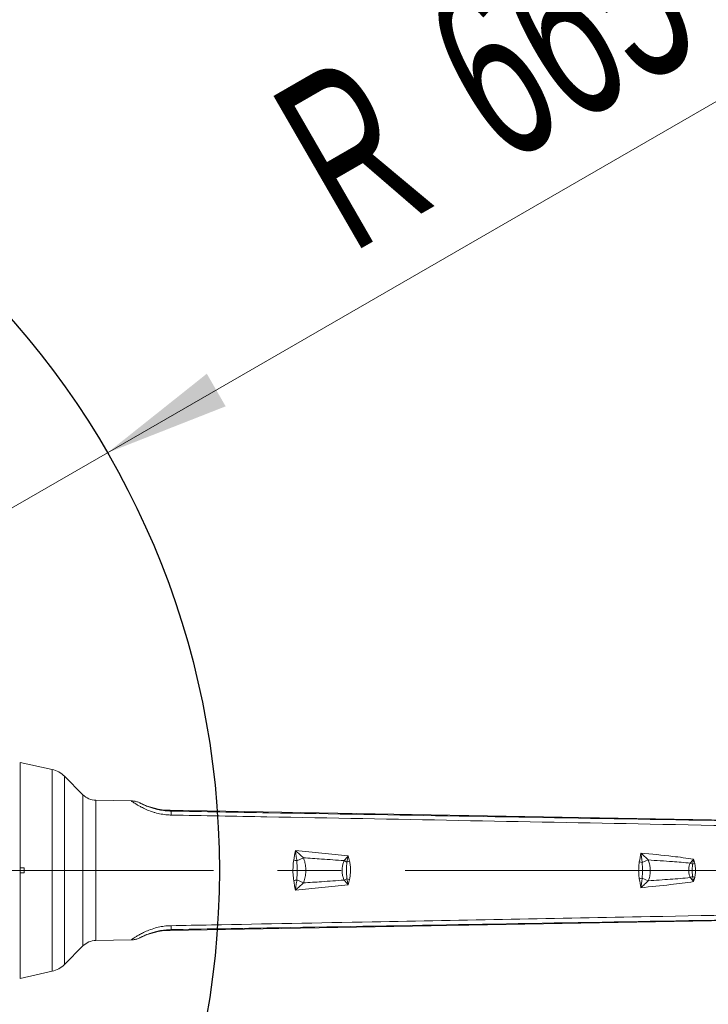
# Model space of a CAD drawing. Header units: millimetres. Extents: x 0 to 16820, y 0 to 11880.
# Tile 91 of 99: x 14313 to 14861, y 6224 to 7008. Entities that reach past the tile are written whole.
import ezdxf

# ---------------------------------------------------------------- set-up
doc = ezdxf.new("R2010")
doc.units = ezdxf.units.MM
doc.header["$LTSCALE"] = 20
doc.linetypes.add('CENTERX2', pattern=[20.32, 12.7, -2.54, 2.54, -2.54])
doc.styles.add('SLDTEXTSTYLE0', font='TXT', dxfattribs={"width": 0.605})
doc.dimstyles.new('SLDDIMSTYLE0', dxfattribs={"dimtxt": 140, "dimasz": 100, "dimexe": 0, "dimexo": 0.0625, "dimgap": 35, "dimtad": 1, "dimtoh": 1, "dimdec": 1, "dimrnd": 1e-09, "dimzin": 12, "dimdsep": 46, "dimtxsty": 'SLDTEXTSTYLE0', "dimsah": 1, "dimcen": 0, "dimadec": 0, "dimazin": 0, "dimtfac": 1, "dimtofl": 0, "dimtmove": 0, "dimatfit": 3, "dimfxl": 0, "dimfrac": 2, "dimtolj": 1, "dimtzin": 12, "dimarcsym": 0})
doc.dimstyles.new('SLDDIMSTYLE1', dxfattribs={"dimtxt": 140, "dimasz": 100, "dimexe": 0, "dimexo": 0.0625, "dimgap": 35, "dimtad": 1, "dimtoh": 1, "dimdec": 4, "dimlfac": 20, "dimzin": 12, "dimdsep": 46, "dimtxsty": 'SLDTEXTSTYLE0', "dimsah": 1, "dimcen": 0.09, "dimadec": 1, "dimazin": 0, "dimtfac": 1, "dimtofl": 0, "dimtmove": 0, "dimatfit": 3, "dimfxl": 0, "dimfrac": 2, "dimtolj": 1, "dimtzin": 12, "dimarcsym": 0})

# ---------------------------------------------------------------- blocks, each defined once
blk = doc.blocks.new('*D11')
at = {"color": 7, "linetype": 'Continuous', "lineweight": 0}
blk.add_line((15062.98, 8506.56), (13806.48, 6330.23), dxfattribs=at)
blk.add_solid([(15062.98, 8506.56), (14999.99, 8427.45), (15025.97, 8412.45)], dxfattribs=at)
at = {"color": 7, "linetype": 'Continuous', "lineweight": 0, "char_height": 140, "attachment_point": 1, "rotation": 60, "style": 'SLDTEXTSTYLE0'}
for s, insert in [('2513', (14570.84, 8014.77)), ('R', (14501.45, 7894.58))]:
    blk.add_mtext(s, dxfattribs=dict(at, insert=insert))
blk = doc.blocks.new('*D12')
at = {"color": 7, "linetype": 'Continuous', "lineweight": 0}
for q in [(15021.92, 7031.96), (13806.48, 6330.23)]:
    blk.add_line((14382.39, 6662.73), q, dxfattribs=at)
blk.add_solid([(14382.39, 6662.73), (14476.49, 6699.74), (14461.49, 6725.72)], dxfattribs=at)
at = {"color": 7, "linetype": 'Continuous', "lineweight": 0, "char_height": 140, "attachment_point": 1, "rotation": 30, "style": 'SLDTEXTSTYLE0'}
for s, insert in [('665', (14626.7, 7011.64)), ('R', (14506.51, 6942.24))]:
    blk.add_mtext(s, dxfattribs=dict(at, insert=insert))
blk = doc.blocks.new('*D13')
at = {"color": 7, "linetype": 'Continuous', "lineweight": 0}
for p, q in [((12765.91, 6330.23), (11016.98, 6330.23)), ((14847.06, 6330.23), (16595.98, 6330.23))]:
    blk.add_line(p, q, dxfattribs=at)
blk.add_arc((13806.48, 6330.23), 2759.5, 0, 180, dxfattribs=at)
for points in [[(11046.98, 6330.23), (11063.79, 6429.95), (11033.8, 6430.49)], [(16565.98, 6330.23), (16579.17, 6430.49), (16549.18, 6429.95)]]:
    blk.add_solid(points, dxfattribs=at)
at = {"color": 7, "linetype": 'Continuous', "lineweight": 0, "char_height": 140, "attachment_point": 1, "style": 'SLDTEXTSTYLE0'}
for s, insert in [('180°', (13663.69, 9270.2)), ('+', (13551.45, 9270.2))]:
    blk.add_mtext(s, dxfattribs=dict(at, insert=insert))
blk = doc.blocks.new('*D14')
at = {"color": 7, "linetype": 'Continuous', "lineweight": 0}
for p, q in [((12765.91, 6330.23), (11016.65, 6330.23)), ((14847.06, 6330.23), (16596.31, 6330.23))]:
    blk.add_line(p, q, dxfattribs=at)
blk.add_arc((13806.48, 6330.23), 2759.83, 180, 0, dxfattribs=at)
for points in [[(11046.65, 6330.23), (11033.47, 6229.98), (11063.46, 6230.52)], [(16566.31, 6330.23), (16549.5, 6230.52), (16579.5, 6229.98)]]:
    blk.add_solid(points, dxfattribs=at)
at = {"color": 7, "linetype": 'Continuous', "lineweight": 0, "char_height": 140, "attachment_point": 1, "style": 'SLDTEXTSTYLE0'}
for s, insert in [('180°', (13639.55, 3750.87)), ('-', (13575.59, 3750.87))]:
    blk.add_mtext(s, dxfattribs=dict(at, insert=insert))

msp = doc.modelspace()

# ---------------------------------------------------------------- linework, layer by layer
at = {"color": 7, "linetype": 'Continuous', "lineweight": 0}
for p, q in [((14338.3131974, 6410.572426), (14312.983798, 6416.2342175)), ((14312.983798, 6332.2342175), (14312.983798, 6416.2342175)), ((14362.8270508, 6390.4616438), (14348.0924682, 6405.1962263)), ((14401.3597712, 6385.5785084), (14373.1718664, 6386.0705301)), ((14431.9938471, 6378.0471523), (14978.2070959, 6368.5096953)), ((14315.983798, 6332.2342175), (14312.983798, 6332.2342175)), ((14312.983798, 6332.2342175), (14312.983798, 6328.2342175)), ((14312.983798, 6328.2342175), (14315.983798, 6328.2342175)), ((14312.983798, 6244.2342175), (14312.983798, 6328.2342175)), ((14315.983798, 6328.2342175), (14315.983798, 6332.2342175)), ((14431.9938471, 6282.4212828), (14978.2070959, 6291.9587397)), ((14373.1718664, 6274.3979049), (14401.3597712, 6274.8899267)), ((14348.0924682, 6255.2722087), (14362.8270508, 6270.0067912)), ((14312.983798, 6244.2342175), (14338.3131974, 6249.8960091))]:
    msp.add_line(p, q, dxfattribs=at)
at = {"color": 8, "linetype": 'Continuous', "lineweight": 0}
for p, q in [((14338.3131974, 6330.2342175), (14338.3131974, 6410.572426)), ((14348.0924682, 6405.1962263), (14348.0924682, 6330.2342175)), ((14362.8270508, 6270.0067912), (14362.8270508, 6390.4616438)), ((14373.1718664, 6386.0705301), (14373.1718664, 6274.3979049)), ((14431.9938471, 6378.0471523), (14433.0926471, 6377.4127598)), ((14533.1632451, 6337.8102432), (14538.3581519, 6340.197591)), ((14570.7679099, 6337.9830975), (14572.9799352, 6336.8820003)), ((14808.0739378, 6336.3812992), (14812.909713, 6338.5106914)), ((14846.3204788, 6336.0363473), (14848.139165, 6335.1476372)), ((14338.3131974, 6249.8960091), (14338.3131974, 6330.2342175)), ((14348.0924682, 6330.2342175), (14348.0924682, 6255.2722087)), ((14533.1632451, 6322.6581919), (14538.3581519, 6320.2708441)), ((14570.7679099, 6322.4853376), (14572.9799352, 6323.5864347)), ((14808.0739378, 6324.0871359), (14812.909713, 6321.9577437)), ((14846.3204788, 6324.4320878), (14848.139165, 6325.3207979)), ((14433.0926471, 6283.0556752), (14431.9938471, 6282.4212828)), ((14408.4059465, 6276.6701574), (14408.2502374, 6276.5837166))]:
    msp.add_line(p, q, dxfattribs=at)
at = {"color": 7, "linetype": 'CENTERX2', "lineweight": 0}
msp.add_line((13806.483798, 6330.2342175), (14847.0584552, 6330.2342175), dxfattribs=at)
at = {"color": 7, "linetype": 'Continuous', "lineweight": 30}
for radius in [2513, 665]:
    msp.add_circle((13806.483798, 6330.2342175), radius, dxfattribs=at)
at = {"color": 7, "linetype": 'Continuous', "lineweight": 0}
for centre, radius, start, end in [((14333.9503326, 6391.0540907), 20, 45, 77.4), ((14373.4336525, 6401.0682455), 15, 225, 269), ((14373.4336525, 6259.4001895), 15, 91, 135), ((14333.9503326, 6269.4143443), 20, 282.6, 315)]:
    msp.add_arc(centre, radius, start, end, dxfattribs=at)
at = {"color": 8, "linetype": 'Continuous', "lineweight": 0}
for centre, radius, start, end in [((14357.9921052, 6375.8471278), 75.1168596, 358.8057194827, 1.1942805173), ((14513.946281, 6263.5880845), 76.6695543, 75.4842212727, 77.4068443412), ((14605.5591193, 6249.204514), 93.5347254, 109.0141275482, 110.3840498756), ((14787.1119423, 6253.9739542), 85.0316162, 75.7283201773, 77.3314027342), ((14888.1443769, 6227.5051465), 114.8360691, 109.4491118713, 110.3875272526), ((14513.946281, 6396.8803506), 76.6695543, 282.5931556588, 284.5157787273), ((14605.5591193, 6411.2639211), 93.5347254, 249.6159501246, 250.9858724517), ((14787.1119423, 6406.4944808), 85.0316162, 282.6685972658, 284.2716798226), ((14888.1443769, 6432.9632885), 114.8360691, 249.612472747, 250.5508881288), ((14357.9921052, 6284.6213072), 75.1168596, 358.8057194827, 1.1942805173)]:
    msp.add_arc(centre, radius, start, end, dxfattribs=at)
at = {"color": 7, "linetype": 'Continuous', "lineweight": 0}
for centre, major_axis, start_param, end_param in [((14432.8863832, 6433.0588079), (-47.7008276, 27.5400856), 1.6298631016, 2.0775536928), ((14432.8863832, 6227.4096271), (47.7008276, 27.5400856), 1.0640389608, 1.5117295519)]:
    msp.add_ellipse(centre, major_axis=major_axis, ratio=0.998544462, start_param=start_param, end_param=end_param, dxfattribs=at)
for points, knots in [([(14401.3597712, 6385.5785084), (14401.4422082, 6385.5766688), (14402.0274938, 6385.5636077), (14403.4946616, 6385.440876), (14405.7659222, 6384.9808327), (14407.414279, 6384.2535549), (14408.2502374, 6383.8847184)], [0, 0, 0, 0, 0.03460501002, 0.24568841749, 0.6174534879, 1, 1, 1, 1]), ([(14408.4121644, 6383.7949174), (14408.4376896, 6383.780797), (14408.5316364, 6383.7288261), (14409.0288674, 6383.4738842), (14409.8927198, 6383.0449333), (14411.0977212, 6382.4765762), (14412.6363021, 6381.7977406), (14414.7585785, 6380.9401357), (14417.5712442, 6379.95095), (14421.3551673, 6378.8693629), (14425.8063871, 6377.9789416), (14429.8840113, 6377.5110539), (14432.3308493, 6377.4360969), (14433.0926471, 6377.4127598)], [0, 0, 0, 0, 0.0292858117, 0.1077881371, 0.1856292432, 0.2634713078, 0.3459352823, 0.4284027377, 0.5440888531, 0.6598185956, 0.7985146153, 0.9372696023, 1, 1, 1, 1]), ([(14433.0926471, 6283.0556752), (14431.4329593, 6282.978672), (14428.1139481, 6282.8246825), (14423.4981025, 6282.072843), (14419.3940608, 6281.072323), (14416.0920632, 6280.0206716), (14413.4672403, 6279.020562), (14411.5245643, 6278.187986), (14410.0606757, 6277.5059647), (14409.0550457, 6277.0083026), (14408.5014529, 6276.7245394), (14408.4237501, 6276.6802949), (14408.4059465, 6276.6701574)], [0, 0, 0, 0, 0.13613656, 0.2722432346, 0.3934441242, 0.5145880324, 0.6129522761, 0.711306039, 0.7982723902, 0.8852373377, 0.9737050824, 1, 1, 1, 1]), ([(14401.3597712, 6274.8899267), (14401.4422082, 6274.8917663), (14402.0274938, 6274.9048273), (14403.4946616, 6275.027559), (14405.7659222, 6275.4876023), (14407.414279, 6276.2148802), (14408.2502374, 6276.5837166)], [0, 0, 0, 0, 0.03460501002, 0.24568841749, 0.6174534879, 1, 1, 1, 1])]:
    msp.add_open_spline(points, degree=3, knots=knots, dxfattribs=at)
at = {"color": 8, "linetype": 'Continuous', "lineweight": 0}
for points, knots in [([(14433.0926471, 6374.2814958), (14432.1097933, 6374.3177648), (14429.4240478, 6374.4168732), (14425.0454059, 6375.0153571), (14420.9235502, 6375.9840417), (14416.9243525, 6377.2327582), (14413.1009871, 6378.729829), (14409.5322394, 6380.4723776), (14406.8240695, 6381.9847278), (14404.8799438, 6383.1728158), (14403.3601518, 6384.16604), (14402.2367226, 6384.9376118), (14401.487267, 6385.4734819), (14401.4025512, 6385.5432678), (14401.3597712, 6385.5785084)], [0, 0, 0, 0, 0.05615743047, 0.15345575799, 0.25380139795, 0.30753113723, 0.4140197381, 0.52409089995, 0.60234737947, 0.68194452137, 0.75660955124, 0.8324468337, 0.91538867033, 1, 1, 1, 1]), ([(14408.2502374, 6383.8847184), (14408.2514892, 6383.8833775), (14408.2564584, 6383.8780543), (14408.3455302, 6383.8304958), (14408.4121644, 6383.7949174)], [0, 0, 0, 0, 0.2519032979, 1, 1, 1, 1]), ([(14433.0926471, 6377.4127598), (14458.9541362, 6376.9652502), (14586.0242116, 6374.7664179), (14767.806966, 6371.6221165), (14923.7277641, 6368.9272841), (14978.4404507, 6367.981666)], [0, 0, 0, 0, 0.1422657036, 0.6990206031, 1, 1, 1, 1]), ([(14976.7195861, 6363.9122798), (14922.5805733, 6364.9678608), (14766.786723, 6368.0054676), (14585.5771513, 6371.4322458), (14458.5066667, 6373.806622), (14433.0926471, 6374.2814958)], [0, 0, 0, 0, 0.298768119, 0.8597540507, 1, 1, 1, 1]), ([(14530.6622879, 6338.413185), (14531.1011847, 6340.9261826), (14531.542474, 6343.452879), (14531.9814182, 6345.9062231), (14531.983798, 6345.9195242)], [0, 0, 0, 0, 0.9945783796, 1, 1, 1, 1]), ([(14531.983798, 6345.9195242), (14539.045889, 6345.2934885), (14553.0624813, 6344.0509545), (14567.0458038, 6342.477969), (14573.983798, 6341.6975132)], [0, 0, 0, 0, 0.5038379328, 1, 1, 1, 1]), ([(14531.983798, 6345.9195242), (14531.9857014, 6345.907075), (14532.1867195, 6344.5922648), (14532.5893689, 6341.9137827), (14532.9711871, 6339.1835667), (14533.1632451, 6337.8102432)], [0, 0, 0, 0, 0.0047282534, 0.499369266, 1, 1, 1, 1]), ([(14531.983798, 6345.9195242), (14531.9986059, 6345.906721), (14533.0685735, 6344.9816088), (14535.2047019, 6343.0979805), (14537.3039219, 6341.1672203), (14538.3581519, 6340.197591)], [0, 0, 0, 0, 0.0069375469, 0.5012832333, 1, 1, 1, 1]), ([(14805.7603536, 6336.9354665), (14806.166073, 6339.3164147), (14806.5742305, 6341.7116702), (14806.9813661, 6344.0376391), (14806.983798, 6344.0515325)], [0, 0, 0, 0, 0.9940268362, 1, 1, 1, 1]), ([(14806.983798, 6344.0515325), (14815.4721792, 6343.2292122), (14829.5013695, 6341.8701206), (14843.4677826, 6339.9772218), (14848.983798, 6339.2296241)], [0, 0, 0, 0, 0.60505138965, 1, 1, 1, 1]), ([(14806.983798, 6344.0515325), (14806.9856491, 6344.03911), (14807.1712407, 6342.7936147), (14807.5427117, 6340.2583398), (14807.8961565, 6337.6787984), (14808.0739378, 6336.3812992)], [0, 0, 0, 0, 0.0049820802, 0.4995098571, 1, 1, 1, 1]), ([(14806.983798, 6344.0515325), (14806.9989404, 6344.0378516), (14807.9939663, 6343.1388642), (14809.9787628, 6341.3120109), (14811.9299324, 6339.447138), (14812.909713, 6338.5106914)], [0, 0, 0, 0, 0.0076346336, 0.5016833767, 1, 1, 1, 1]), ([(14530.6622879, 6322.0552501), (14530.4548556, 6323.7330972), (14530.03566, 6327.1238249), (14530.0525432, 6331.6050163), (14530.2344303, 6335.3871485), (14530.519319, 6337.4020327), (14530.6622879, 6338.413185)], [0, 0, 0, 0, 0.3098607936, 0.6261914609, 0.8124074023, 1, 1, 1, 1]), ([(14533.1632451, 6337.8102432), (14533.3047078, 6335.3024254), (14533.5896005, 6330.2519144), (14533.3060164, 6325.2010586), (14533.1632451, 6322.6581919)], [0, 0, 0, 0, 0.496547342, 1, 1, 1, 1]), ([(14538.3581519, 6340.197591), (14538.6138235, 6339.5821959), (14539.3885179, 6337.7175262), (14540.1172313, 6334.4005186), (14540.4203658, 6330.2632619), (14540.127716, 6326.0446244), (14539.3625021, 6322.6595232), (14538.5830074, 6320.8056254), (14538.3581519, 6320.2708441)], [0, 0, 0, 0, 0.0977193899, 0.2960933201, 0.4947683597, 0.7050331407, 0.9149129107, 1, 1, 1, 1]), ([(14570.7679099, 6337.9830975), (14564.7953111, 6338.4251426), (14553.9962078, 6339.224408), (14543.1885014, 6339.8969901), (14538.3581519, 6340.197591)], [0, 0, 0, 0, 0.5530643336, 1, 1, 1, 1]), ([(14570.7679099, 6322.4853376), (14570.7180165, 6322.5885175), (14570.3767436, 6323.2942729), (14569.7751097, 6325.0478006), (14569.273355, 6327.8072207), (14569.179539, 6330.8945474), (14569.4499662, 6333.8549653), (14569.98585, 6336.2115634), (14570.5693903, 6337.5334079), (14570.7679099, 6337.9830975)], [0, 0, 0, 0, 0.021600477, 0.1477482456, 0.3477503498, 0.5480656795, 0.7279439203, 0.9074469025, 1, 1, 1, 1]), ([(14570.7679099, 6337.9830975), (14571.8213495, 6339.2151926), (14572.8920129, 6340.4674324), (14573.9665126, 6341.6780382), (14573.983798, 6341.6975132)], [0, 0, 0, 0, 0.98391301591, 1, 1, 1, 1]), ([(14572.9799352, 6323.5864347), (14572.8207458, 6326.0031856), (14572.5287059, 6330.4368211), (14572.8388493, 6334.8667857), (14572.9799352, 6336.8820003)], [0, 0, 0, 0, 0.5450946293, 1, 1, 1, 1]), ([(14572.9799352, 6336.8820003), (14573.1437739, 6337.6831636), (14573.4726778, 6339.2914881), (14573.8112436, 6340.8883879), (14573.9815456, 6341.6869515), (14573.983798, 6341.6975132)], [0, 0, 0, 0, 0.4948070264, 0.9933183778, 1, 1, 1, 1]), ([(14573.983798, 6341.6975132), (14573.9865194, 6341.6874935), (14574.3515302, 6340.3435689), (14574.7198309, 6338.9846301), (14575.0853858, 6337.635823)], [0, 0, 0, 0, 0.0074555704, 1, 1, 1, 1]), ([(14575.0853858, 6337.635823), (14575.3065222, 6336.499597), (14575.7537323, 6334.2017763), (14575.8780342, 6330.6824548), (14575.7818382, 6327.170132), (14575.5067557, 6324.5487508), (14575.1576502, 6323.1269277), (14575.0853858, 6322.832612)], [0, 0, 0, 0, 0.2334441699, 0.4721004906, 0.7039219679, 0.9387122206, 1, 1, 1, 1]), ([(14805.7603536, 6323.5329686), (14805.5914835, 6324.9494826), (14805.2504457, 6327.8101724), (14805.2305891, 6332.3313027), (14805.5786458, 6335.3562513), (14805.7603536, 6336.9354665)], [0, 0, 0, 0, 0.3191638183, 0.6445602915, 1, 1, 1, 1]), ([(14808.0739378, 6336.3812992), (14808.1883302, 6334.3445736), (14808.4184909, 6330.2466249), (14808.1892457, 6326.1484651), (14808.0739378, 6324.0871359)], [0, 0, 0, 0, 0.4970110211, 1, 1, 1, 1]), ([(14812.909713, 6338.5106914), (14813.1126999, 6338.004765), (14813.7454677, 6336.4276489), (14814.3517793, 6333.5888113), (14814.5934662, 6330.0421685), (14814.2918757, 6326.4115624), (14813.6341627, 6323.6986297), (14813.0336064, 6322.2554653), (14812.909713, 6321.9577437)], [0, 0, 0, 0, 0.0963747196, 0.3004274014, 0.5100509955, 0.7235139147, 0.9429615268, 1, 1, 1, 1]), ([(14846.3204788, 6336.0363473), (14841.5852, 6336.4337751), (14830.4564704, 6337.3677998), (14819.3121313, 6338.0936759), (14812.909713, 6338.5106914)], [0, 0, 0, 0, 0.4255003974, 1, 1, 1, 1]), ([(14846.3204788, 6324.4320878), (14846.1660017, 6324.7882818), (14845.6840438, 6325.8995827), (14845.2587511, 6327.9075797), (14845.1118837, 6330.311471), (14845.2818887, 6332.645407), (14845.685157, 6334.5567912), (14846.1519842, 6335.643952), (14846.3204788, 6336.0363473)], [0, 0, 0, 0, 0.0976362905, 0.3046185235, 0.5120728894, 0.7025248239, 0.8926305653, 1, 1, 1, 1]), ([(14846.3204788, 6336.0363473), (14847.1830206, 6337.0797458), (14848.0702866, 6338.1530526), (14848.9590326, 6339.2004381), (14848.983798, 6339.2296241)], [0, 0, 0, 0, 0.9721343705, 1, 1, 1, 1]), ([(14848.139165, 6335.1476372), (14848.4177395, 6336.5060396), (14848.6985096, 6337.8751482), (14848.9815844, 6339.2191145), (14848.983798, 6339.2296241)], [0, 0, 0, 0, 0.9921801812, 1, 1, 1, 1]), ([(14848.983798, 6339.2296241), (14848.9865066, 6339.2195592), (14849.2933759, 6338.0792545), (14849.6017829, 6336.9287465), (14849.9074677, 6335.7883934)], [0, 0, 0, 0, 0.00882650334, 1, 1, 1, 1]), ([(14849.9074677, 6335.7883934), (14850.0749112, 6334.9304635), (14850.4132522, 6333.1969075), (14850.5092704, 6330.5465996), (14850.4333683, 6327.9016611), (14850.2175578, 6325.9430466), (14849.9579986, 6324.8858553), (14849.9074677, 6324.6800417)], [0, 0, 0, 0, 0.2346169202, 0.4740732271, 0.7071454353, 0.9429871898, 1, 1, 1, 1]), ([(14848.139165, 6325.3207979), (14848.0124974, 6327.3107093), (14847.8038178, 6330.5890045), (14848.0445544, 6333.8615234), (14848.139165, 6335.1476372)], [0, 0, 0, 0, 0.6069957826, 1, 1, 1, 1]), ([(14531.983798, 6314.5489109), (14531.9814182, 6314.5622121), (14531.5424712, 6317.0155557), (14531.1011833, 6319.5422524), (14530.6622879, 6322.0552501)], [0, 0, 0, 0, 0.005421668, 1, 1, 1, 1]), ([(14533.1632451, 6322.6581919), (14532.9735241, 6321.3013121), (14532.5917776, 6318.5710725), (14532.1891354, 6315.8919643), (14531.9857014, 6314.5613601), (14531.983798, 6314.5489109)], [0, 0, 0, 0, 0.4946320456, 0.9952717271, 1, 1, 1, 1]), ([(14538.3581519, 6320.2708441), (14537.3132527, 6319.3097396), (14535.2141114, 6317.3789371), (14533.0779556, 6315.4949381), (14531.9986059, 6314.561714), (14531.983798, 6314.5489109)], [0, 0, 0, 0, 0.4943212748, 0.9930624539, 1, 1, 1, 1]), ([(14538.3581519, 6320.2708441), (14543.1877607, 6320.5713981), (14553.9954672, 6321.2439784), (14564.7945708, 6322.0432398), (14570.7679099, 6322.4853376)], [0, 0, 0, 0, 0.4468671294, 1, 1, 1, 1]), ([(14573.983798, 6318.7709219), (14573.9665126, 6318.7903968), (14572.8920129, 6320.0010026), (14571.8213495, 6321.2532425), (14570.7679099, 6322.4853376)], [0, 0, 0, 0, 0.0160869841, 1, 1, 1, 1]), ([(14573.983798, 6318.7709219), (14573.9815456, 6318.7814837), (14573.8112404, 6319.5800468), (14573.472679, 6321.1769475), (14573.1437743, 6322.7852716), (14572.9799352, 6323.5864347)], [0, 0, 0, 0, 0.0066817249, 0.5051930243, 1, 1, 1, 1]), ([(14575.0853858, 6322.832612), (14574.7198325, 6321.4838046), (14574.3515334, 6320.1248654), (14573.9865194, 6318.7809416), (14573.983798, 6318.7709219)], [0, 0, 0, 0, 0.9925444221, 1, 1, 1, 1]), ([(14806.983798, 6316.4169026), (14806.9813661, 6316.4307961), (14806.574228, 6318.7567646), (14806.1660718, 6321.1520203), (14805.7603536, 6323.5329686)], [0, 0, 0, 0, 0.0059732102, 1, 1, 1, 1]), ([(14808.0739378, 6324.0871359), (14807.8983062, 6322.8050989), (14807.5449222, 6320.2255445), (14807.1734585, 6317.6896982), (14806.9856491, 6316.4293251), (14806.983798, 6316.4169026)], [0, 0, 0, 0, 0.4945232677, 0.9950179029, 1, 1, 1, 1]), ([(14812.909713, 6321.9577437), (14811.9383897, 6321.0293344), (14809.9872855, 6319.1644316), (14808.0024647, 6317.337249), (14806.9989404, 6316.4305834), (14806.983798, 6316.4169026)], [0, 0, 0, 0, 0.4940317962, 0.992365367, 1, 1, 1, 1]), ([(14848.983798, 6321.2388109), (14842.9153025, 6320.4215197), (14828.9472261, 6318.5403307), (14814.9179756, 6317.1839803), (14806.983798, 6316.4169026)], [0, 0, 0, 0, 0.4344546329, 1, 1, 1, 1]), ([(14812.909713, 6321.9577437), (14818.7587457, 6322.3378372), (14829.9031468, 6323.0620448), (14841.0323378, 6323.9907871), (14846.3204788, 6324.4320878)], [0, 0, 0, 0, 0.5248404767, 1, 1, 1, 1]), ([(14848.983798, 6321.2388109), (14848.9590326, 6321.267997), (14848.0702866, 6322.3153824), (14847.1830206, 6323.3886893), (14846.3204788, 6324.4320878)], [0, 0, 0, 0, 0.02786562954, 1, 1, 1, 1]), ([(14848.983798, 6321.2388109), (14848.9815843, 6321.2493207), (14848.6985031, 6322.5932857), (14848.4177362, 6323.962395), (14848.139165, 6325.3207979)], [0, 0, 0, 0, 0.0078199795, 1, 1, 1, 1]), ([(14849.9074677, 6324.6800417), (14849.6017844, 6323.5396882), (14849.2933789, 6322.3891798), (14848.9865066, 6321.2488759), (14848.983798, 6321.2388109)], [0, 0, 0, 0, 0.9911734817, 1, 1, 1, 1]), ([(14573.983798, 6318.7709219), (14567.0450638, 6317.9903871), (14553.0617403, 6316.4174101), (14539.0451478, 6315.1748793), (14531.983798, 6314.5489109)], [0, 0, 0, 0, 0.4962149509, 1, 1, 1, 1]), ([(14433.0926471, 6286.1869392), (14443.7573648, 6286.3860049), (14497.0809538, 6287.3813332), (14624.1512029, 6289.7677368), (14794.6958395, 6293.0063541), (14922.5805778, 6295.5003441), (14976.7195861, 6296.5561553)], [0, 0, 0, 0, 0.0588526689, 0.2942633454, 0.7012318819, 1, 1, 1, 1]), ([(14978.4404507, 6292.486769), (14923.7277641, 6291.541151), (14767.3594936, 6288.8385848), (14585.5767375, 6285.6942763), (14458.5066617, 6283.495442), (14433.0926471, 6283.0556752)], [0, 0, 0, 0, 0.300979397, 0.8601958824, 1, 1, 1, 1]), ([(14401.3597712, 6274.8899267), (14401.4029234, 6274.9254375), (14401.4901438, 6274.997213), (14402.287904, 6275.5673568), (14403.5619752, 6276.4394726), (14405.3912557, 6277.6212608), (14407.853535, 6279.0846452), (14411.1588052, 6280.8273838), (14415.372495, 6282.693192), (14420.1882377, 6284.3210661), (14425.1924888, 6285.4734977), (14429.4391603, 6286.0521002), (14432.1081909, 6286.1506059), (14433.0926471, 6286.1869392)], [0, 0, 0, 0, 0.0848132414, 0.1714266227, 0.2549003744, 0.3400264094, 0.4330051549, 0.5282593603, 0.6390282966, 0.7538738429, 0.8474767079, 0.9437426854, 1, 1, 1, 1])]:
    msp.add_open_spline(points, degree=3, knots=knots, dxfattribs=at)

# ---------------------------------------------------------------- dimensions: what is measured, and where the dimension line sits
at = {"color": 7, "linetype": 'Continuous', "lineweight": 0}
for base, line1, line2, text, picture, middle in [((13806.483798, 9089.7342175), ((14847.0584552, 6330.2342175), (13806.483798, 6330.2342175)), ((12765.9091409, 6330.2342175), (13806.483798, 6330.2342175)), '+<>', '*D13', (13806.483798, 9089.7342175)), ((13806.483798, 3570.4050069), ((12765.9091409, 6330.2342175), (13806.483798, 6330.2342175)), ((14847.0584552, 6330.2342175), (13806.483798, 6330.2342175)), '-<>', '*D14', (13806.483798, 3570.4050069))]:
    dim = msp.add_angular_dim_2l(base=base, line1=line1, line2=line2, text=text, dimstyle='SLDDIMSTYLE1', dxfattribs=at)
    dim.commit()
    dim.dimension.update_dxf_attribs({"geometry": picture, "text_midpoint": middle, "dimtype": 162})
for mpoint, picture, middle in [((15062.983798, 8506.5560572), '*D11', (14800.6900497, 8052.2498122)), ((14382.3906915, 6662.7342175), '*D12', (14799.7950487, 6903.72282))]:
    dim = msp.add_radius_dim(center=(13806.483798, 6330.2342175), mpoint=mpoint, dimstyle='SLDDIMSTYLE0', dxfattribs=at)
    dim.commit()
    dim.dimension.update_dxf_attribs({"geometry": picture, "text_midpoint": middle, "dimtype": 164})

doc.saveas('drawing.dxf')
